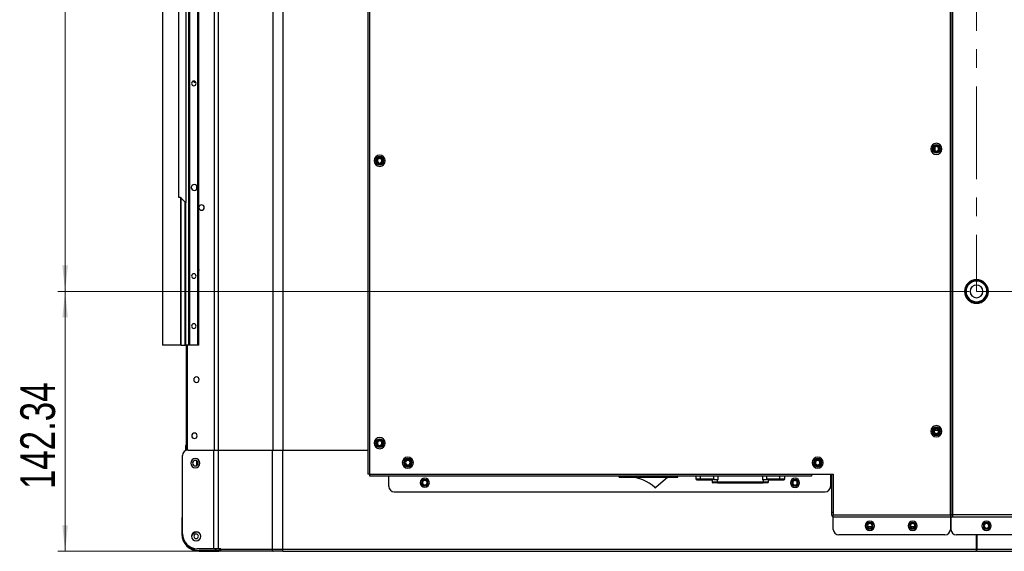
# Model space of a CAD drawing. Header units: millimetres. Extents: x 0 to 1118, y 0 to 864.
# Tile 53 of 256: x 668 to 803, y 282 to 354. Entities that reach past the tile are written whole.
import ezdxf

# ---------------------------------------------------------------- set-up
doc = ezdxf.new("R2010")
doc.units = ezdxf.units.MM
doc.linetypes.add('CENTERX2', pattern=[20.32, 12.7, -2.54, 2.54, -2.54])
doc.styles.add('SLDTEXTSTYLE0', font='TXT', dxfattribs={"width": 0.75})
doc.dimstyles.new('SLDDIMSTYLE0', dxfattribs={"dimtxt": 4.7625, "dimasz": 3.556, "dimexe": 0, "dimexo": 0.0625, "dimgap": 1.190625, "dimtad": 1, "dimlfac": 4, "dimrnd": 1e-09, "dimzin": 12, "dimdsep": 46, "dimtxsty": 'SLDTEXTSTYLE0', "dimsah": 1, "dimcen": 0.09, "dimadec": 0, "dimazin": 3, "dimtfac": 1, "dimtofl": 0, "dimtmove": 0, "dimatfit": 3, "dimfxl": 1, "dimfrac": 2, "dimtolj": 1, "dimtzin": 12, "dimarcsym": 0})
doc.dimstyles.new('SLDDIMSTYLE4', dxfattribs={"dimtxt": 4.7625, "dimasz": 3.556, "dimexe": 0, "dimexo": 0.0625, "dimgap": 1.190625, "dimtad": 1, "dimlfac": 4, "dimrnd": 1e-09, "dimzin": 4, "dimdsep": 46, "dimtxsty": 'SLDTEXTSTYLE0', "dimsah": 1, "dimcen": 0.09, "dimadec": 0, "dimazin": 1, "dimtfac": 1, "dimtofl": 0, "dimtmove": 0, "dimatfit": 3, "dimfxl": 1, "dimfrac": 2, "dimtolj": 1, "dimtzin": 12, "dimarcsym": 0})

# ---------------------------------------------------------------- blocks, each defined once
blk = doc.blocks.new('_D_17')
at = {"color": 7, "linetype": 'Continuous', "lineweight": 0}
for p, q in [((798.26, 417.13), (673.33, 417.13)), ((674.33, 417.13), (674.33, 317.13)), ((798.26, 317.13), (673.33, 317.13))]:
    blk.add_line(p, q, dxfattribs=at)
at = {"color": 7, "linetype": 'Continuous', "lineweight": 18}
for points in [[(674.33, 417.13), (673.95, 413.57), (674.71, 413.57)], [(674.33, 317.13), (674.71, 320.68), (673.95, 320.68)]]:
    blk.add_solid(points, dxfattribs=at)
at = {"color": 7, "linetype": 'Continuous', "lineweight": 18, "insert": (668.19, 361.89), "char_height": 4.762, "attachment_point": 1, "rotation": 90, "style": 'SLDTEXTSTYLE0'}
blk.add_mtext('400.00', dxfattribs=at)
blk = doc.blocks.new('_D_21')
at = {"color": 7, "linetype": 'Continuous', "lineweight": 0}
for p, q in [((798.26, 317.13), (673.33, 317.13)), ((674.33, 281.54), (674.33, 317.13)), ((694.67, 281.54), (673.33, 281.54))]:
    blk.add_line(p, q, dxfattribs=at)
at = {"color": 7, "linetype": 'Continuous', "lineweight": 18}
for points in [[(674.33, 317.13), (673.95, 313.57), (674.71, 313.57)], [(674.33, 281.54), (674.71, 285.1), (673.95, 285.1)]]:
    blk.add_solid(points, dxfattribs=at)
at = {"color": 7, "linetype": 'Continuous', "lineweight": 18, "insert": (668.19, 290.05), "char_height": 4.762, "attachment_point": 1, "rotation": 90, "style": 'SLDTEXTSTYLE0'}
blk.add_mtext('142.34', dxfattribs=at)

msp = doc.modelspace()

# ---------------------------------------------------------------- linework, layer by layer
at = {"color": 8, "linetype": 'Continuous', "lineweight": 25}
for p, q in [((694.8143, 295.4066), (694.8143, 486.9109)), ((695.2964, 486.9109), (695.2964, 295.4066)), ((702.8719, 295.4066), (702.8719, 378.2488)), ((704.1575, 378.0235), (704.1575, 295.4066)), ((793.5515, 336.8738), (793.5515, 336.4124)), ((691.0773, 309.7556), (691.0773, 295.3999)), ((794.0561, 298.0872), (793.4685, 298.0872)), ((690.8773, 296.0406), (690.9523, 296.0406)), ((692.356, 293.9373), (692.356, 293.2739)), ((761.4508, 291.4552), (761.4508, 291.8052)), ((763.2482, 291.4552), (763.2482, 291.8052)), ((763.8399, 291.3302), (763.8399, 291.8052)), ((769.9347, 291.8052), (769.9347, 291.3302)), ((770.5264, 291.4552), (770.5264, 291.8052)), ((772.3238, 291.4552), (772.3238, 291.8052)), ((690.4273, 283.9156), (690.3273, 283.9156)), ((799.2873, 283.3532), (799.2373, 283.3532)), ((799.2873, 281.9656), (799.2373, 281.9656))]:
    msp.add_line(p, q, dxfattribs=at)
at = {"color": 7, "linetype": 'CENTERX2', "lineweight": 18}
for p, q in [((799.2623, 467.1253), (799.2623, 317.1253)), ((799.2623, 317.1253), (949.2623, 317.1253))]:
    msp.add_line(p, q, dxfattribs=at)
at = {"color": 7, "linetype": 'Continuous', "lineweight": 25}
for p, q in [((687.681, 464.9556), (687.681, 309.7556)), ((687.7176, 309.7556), (687.7176, 464.9556)), ((691.306, 309.7556), (691.306, 464.9556)), ((691.431, 309.7556), (691.431, 464.9556)), ((692.531, 309.7556), (692.531, 464.9556)), ((692.656, 309.7556), (692.656, 464.9556)), ((795.7623, 425.6556), (795.7623, 286.5306)), ((796.0123, 286.5306), (796.0123, 425.6556)), ((715.8123, 380.0556), (715.8123, 292.1052)), ((716.0623, 380.0556), (716.0623, 292.1052)), ((795.6873, 286.5306), (795.6873, 380.1056)), ((690.856, 363.339), (690.856, 329.2793)), ((689.931, 329.9909), (689.931, 362.6274)), ((692.181, 345.7306), (692.2633, 345.7398)), ((792.9998, 336.6431), (793.1998, 336.6431)), ((793.3248, 336.6431), (793.4498, 336.6431)), ((794.1998, 336.6431), (794.0748, 336.6431)), ((794.5248, 336.6431), (794.3248, 336.6431)), ((716.6878, 335.0131), (716.8878, 335.0131)), ((717.4503, 335.4506), (717.4503, 335.3256)), ((718.2128, 335.0131), (718.0128, 335.0131)), ((717.4503, 334.5756), (717.4503, 334.7006)), ((692.356, 331.6096), (692.356, 331.1016)), ((690.0408, 329.9909), (689.931, 329.9909)), ((690.1444, 329.9684), (690.0408, 329.9909)), ((690.1444, 329.9684), (690.1444, 309.7556)), ((690.2328, 309.7556), (690.2328, 329.9025)), ((690.2328, 329.9025), (690.806, 329.3293)), ((690.806, 309.7556), (690.806, 329.3293)), ((690.856, 309.7556), (690.856, 329.2793)), ((799.2623, 318.5503), (799.2623, 318.6253)), ((799.2623, 315.7003), (799.2623, 315.6253)), ((687.7176, 309.7556), (687.681, 309.7556)), ((690.1444, 309.7556), (687.7176, 309.7556)), ((690.2328, 309.7556), (690.1444, 309.7556)), ((690.2328, 309.7556), (690.806, 309.7556)), ((690.856, 309.7556), (690.806, 309.7556)), ((691.306, 309.7556), (690.856, 309.7556)), ((690.9523, 295.3721), (690.9523, 309.7556)), ((691.431, 309.7556), (691.306, 309.7556)), ((692.531, 309.7556), (691.431, 309.7556)), ((692.656, 309.7556), (692.531, 309.7556)), ((792.9998, 297.9806), (793.1998, 297.9806)), ((793.3248, 297.9806), (793.4498, 297.9806)), ((794.1998, 297.9806), (794.0748, 297.9806)), ((794.5248, 297.9806), (794.3248, 297.9806)), ((690.8773, 295.344), (690.8773, 296.0406)), ((716.6878, 296.3506), (716.8878, 296.3506)), ((717.1504, 296.0321), (717.2361, 296.1231)), ((717.7502, 296.6691), (717.6645, 296.5781)), ((718.2128, 296.3506), (718.0128, 296.3506)), ((690.4273, 283.9156), (690.4273, 294.6566)), ((691.1773, 295.4066), (694.6919, 295.4066)), ((694.6919, 295.4066), (694.6919, 281.8906)), ((694.6919, 295.4066), (695.3347, 295.4066)), ((695.3347, 281.8906), (695.3347, 295.4066)), ((695.3347, 295.4066), (702.7112, 295.4066)), ((702.7112, 295.4066), (702.7112, 281.7906)), ((702.7112, 295.4066), (704.1575, 295.4066)), ((704.1575, 295.4066), (715.8123, 295.4066)), ((704.1575, 281.7906), (704.1575, 295.4066)), ((692.481, 293.8306), (692.481, 293.3806)), ((720.5423, 293.6802), (720.7423, 293.6802)), ((721.3048, 293.9927), (721.3048, 294.1177)), ((721.3048, 293.3677), (721.3048, 293.2427)), ((722.0673, 293.6802), (721.8673, 293.6802)), ((776.7273, 293.6802), (776.9273, 293.6802)), ((777.1773, 293.6802), (777.0523, 293.6802)), ((777.8023, 293.6802), (777.9273, 293.6802)), ((778.2523, 293.6802), (778.0523, 293.6802)), ((716.0623, 292.1052), (715.8123, 292.1052)), ((716.0623, 292.1052), (716.1123, 292.1052)), ((716.1123, 292.0552), (716.1123, 292.1052)), ((776.6373, 292.0552), (716.1123, 292.0552)), ((716.1123, 291.8052), (716.1123, 292.0552)), ((776.6373, 291.8052), (716.1123, 291.8052)), ((718.6998, 290.4302), (718.6998, 291.8052)), ((750.2873, 291.6802), (750.2873, 291.8052)), ((750.2873, 291.6802), (758.3373, 291.6802)), ((756.9623, 291.6802), (755.3208, 290.2564)), ((758.3373, 291.6802), (758.3373, 291.8052)), ((760.7873, 291.8052), (760.7873, 291.4552)), ((772.9873, 291.4552), (772.9873, 291.8052)), ((776.6373, 292.1052), (779.6373, 292.1052)), ((776.6373, 292.0552), (776.6373, 292.1052)), ((776.6373, 292.0552), (776.6373, 291.8052)), ((779.2623, 292.1052), (779.2623, 290.4302)), ((779.3873, 292.1052), (779.3873, 286.8306)), ((779.6373, 292.1052), (779.6373, 286.5306)), ((723.1973, 290.9302), (723.3223, 290.9302)), ((724.0723, 290.9302), (723.9473, 290.9302)), ((760.7873, 291.4552), (761.4508, 291.4552)), ((761.4508, 291.4552), (763.2482, 291.4552)), ((761.5248, 291.3302), (763.0599, 291.3302)), ((763.0123, 291.3302), (763.0123, 291.0552)), ((763.0123, 291.0552), (763.7623, 291.0552)), ((763.2482, 291.4552), (763.3085, 291.4552)), ((763.3085, 291.3302), (763.3085, 291.4552)), ((763.7623, 291.3302), (763.3085, 291.3302)), ((763.7623, 291.0552), (763.7623, 291.3302)), ((763.8399, 291.3302), (763.7623, 291.3302)), ((763.7623, 290.9302), (763.7623, 291.0552)), ((763.7623, 291.0552), (770.0123, 291.0552)), ((763.7623, 290.9302), (770.0123, 290.9302)), ((770.0123, 291.3302), (769.9347, 291.3302)), ((770.0123, 291.3302), (770.0123, 291.0552)), ((770.4661, 291.3302), (770.0123, 291.3302)), ((770.0123, 291.0552), (770.0123, 290.9302)), ((770.0123, 291.0552), (770.7623, 291.0552)), ((770.4661, 291.4552), (770.4661, 291.3302)), ((770.4661, 291.4552), (770.5264, 291.4552)), ((770.5264, 291.4552), (772.3238, 291.4552)), ((770.7147, 291.3302), (772.2498, 291.3302)), ((770.7623, 291.0552), (770.7623, 291.3302)), ((772.3238, 291.4552), (772.9873, 291.4552)), ((774.0748, 290.9102), (773.9498, 290.9102)), ((774.6998, 290.9102), (774.8248, 290.9102)), ((779.3873, 290.2432), (779.2386, 290.2432)), ((779.3873, 290.2609), (779.2429, 290.2609)), ((719.4498, 289.6802), (778.5123, 289.6802)), ((690.3273, 286.1656), (690.3273, 283.9156)), ((690.3273, 286.1656), (690.4273, 286.1656)), ((779.6373, 286.8306), (779.3873, 286.8306)), ((779.3873, 286.8306), (779.3873, 286.5306)), ((779.6373, 286.2806), (779.6373, 286.5306)), ((779.6373, 286.5306), (795.6873, 286.5306)), ((779.6373, 286.2806), (795.6873, 286.2806)), ((779.6373, 284.5306), (779.6373, 286.2806)), ((795.6873, 286.5306), (795.7623, 286.5306)), ((795.6873, 286.5306), (795.6873, 286.2806)), ((795.6873, 286.2806), (795.6873, 284.5306)), ((796.0123, 286.5306), (795.7623, 286.5306)), ((795.7623, 286.5306), (795.7623, 286.2806)), ((795.7623, 286.2806), (796.0123, 286.2806)), ((795.7623, 286.2806), (795.7623, 284.5306)), ((952.5123, 286.5306), (796.0123, 286.5306)), ((796.0123, 286.2806), (796.0123, 286.5306)), ((796.0123, 286.2806), (952.5123, 286.2806)), ((784.3248, 285.0306), (784.1998, 285.0306)), ((784.3442, 284.9222), (784.9304, 284.9222)), ((784.9498, 285.0306), (785.0748, 285.0306)), ((790.0748, 285.0306), (790.1998, 285.0306)), ((790.2192, 284.9222), (790.8054, 284.9222)), ((790.9498, 285.0306), (790.8248, 285.0306)), ((800.1998, 285.0306), (800.3248, 285.0306)), ((801.0748, 285.0306), (800.9498, 285.0306)), ((691.8046, 283.8134), (691.9813, 283.9901)), ((794.9373, 283.7806), (780.3873, 283.7806)), ((952.0123, 283.7806), (796.5123, 283.7806)), ((799.2373, 283.7806), (799.2373, 281.7906)), ((799.2873, 283.7806), (799.2873, 281.7906)), ((692.7768, 283.1946), (692.691, 283.1089)), ((799.2373, 283.2031), (799.2873, 283.2031)), ((799.2873, 282.7943), (799.2373, 282.7943)), ((799.2373, 282.5443), (799.2873, 282.5443)), ((694.6919, 281.8906), (692.4523, 281.8906)), ((692.7023, 281.5406), (692.7023, 281.6656)), ((694.9523, 281.6656), (692.7023, 281.6656)), ((692.7023, 281.5406), (694.9523, 281.5406)), ((695.3347, 281.8906), (694.6919, 281.8906)), ((694.9523, 281.6656), (694.9523, 281.8906)), ((694.9523, 281.6656), (694.9523, 281.5406)), ((694.9773, 281.8906), (694.9773, 281.6656)), ((695.4212, 281.6656), (694.9773, 281.6656)), ((694.9773, 281.5406), (694.9773, 281.6656)), ((694.9773, 281.5406), (695.4212, 281.5406)), ((695.6712, 281.8906), (695.3347, 281.8906)), ((695.4212, 281.7406), (695.6712, 281.7406)), ((695.4212, 281.6656), (695.4212, 281.7406)), ((695.4212, 281.6656), (695.4212, 281.5406)), ((695.663, 281.5406), (695.4212, 281.5406)), ((695.6712, 281.8906), (695.6712, 281.7906)), ((702.7112, 281.7906), (695.6712, 281.7906)), ((702.8719, 281.5406), (695.6712, 281.5406)), ((704.1575, 281.7906), (702.7112, 281.7906)), ((704.1575, 281.5406), (702.8719, 281.5406)), ((799.2373, 281.7906), (704.1575, 281.7906)), ((704.1575, 281.5406), (704.1575, 281.7906)), ((704.1575, 281.5406), (799.2373, 281.5406)), ((799.2873, 282.0406), (799.2373, 282.0406)), ((799.2373, 281.7906), (799.2373, 281.5406)), ((799.2373, 281.7406), (799.2873, 281.7406)), ((799.2873, 281.5406), (799.2373, 281.5406)), ((973.1243, 281.7906), (799.2873, 281.7906)), ((799.2873, 281.5406), (799.2873, 281.7906)), ((799.2873, 281.5406), (973.1243, 281.5406))]:
    msp.add_line(p, q, dxfattribs=at)
at = {"color": 7, "linetype": 'Continuous', "lineweight": 25, "flags": 128}
for points in [[(692.7023, 320.0456), (692.6738, 320.1891), (692.656, 320.2261)], [(692.656, 319.8651), (692.6738, 319.9021), (692.7023, 320.0456)], [(761.5248, 291.3302), (761.5104, 291.3326), (761.4965, 291.3397), (761.4837, 291.3513), (761.4725, 291.3668), (761.4633, 291.3858), (761.4565, 291.4074), (761.4522, 291.4308), (761.4508, 291.4552)], [(772.2498, 291.3302), (772.2643, 291.3326), (772.2781, 291.3397), (772.2909, 291.3513), (772.3021, 291.3668), (772.3113, 291.3858), (772.3182, 291.4074), (772.3224, 291.4308), (772.3238, 291.4552)], [(691.6699, 283.5972), (691.6826, 283.6309), (691.8046, 283.8134)], [(702.7112, 281.7906), (702.7143, 281.7418), (702.7235, 281.6949), (702.7383, 281.6517), (702.7583, 281.6138), (702.7827, 281.5828), (702.8104, 281.5596), (702.8406, 281.5454), (702.8719, 281.5406)]]:
    msp.add_lwpolyline(points, dxfattribs=at)
at = {"color": 7, "linetype": 'Continuous', "lineweight": 25}
for centre, radius, start, end in [((691.981, 345.6056), 0.3125, 90, 270), ((692.181, 346.1056), 0.375, 213.713599, 270), ((691.981, 345.6056), 0.3125, 270, 90), ((793.7623, 336.6431), 0.7625, 0, 180), ((793.7623, 336.6431), 0.7625, 180, 0), ((793.7623, 336.6431), 0.5625, 0, 180), ((793.7623, 336.6431), 0.5625, 180, 0), ((793.7623, 336.6431), 0.4375, 0, 180), ((793.7623, 336.6431), 0.4375, 180, 0), ((793.7623, 336.6431), 0.3125, 0, 180), ((793.7623, 336.6431), 0.3125, 180, 0), ((717.4503, 335.0131), 0.7625, 0, 180), ((717.4503, 335.0131), 0.7625, 180, 0), ((717.4503, 335.0131), 0.5625, 0, 180), ((717.4503, 335.0131), 0.5625, 180, 0), ((717.4503, 335.0131), 0.4375, 90, 270), ((717.4503, 335.0131), 0.3125, 90, 270), ((717.4503, 335.0131), 0.4375, 270, 90), ((717.4503, 335.0131), 0.3125, 270, 90), ((692.031, 331.3556), 0.4125, 90, 270), ((692.031, 331.3556), 0.4125, 270, 90), ((693.0273, 328.6056), 0.375, 90, 171.952817), ((693.0273, 328.6056), 0.375, 188.047183, 270), ((693.0273, 328.6056), 0.375, 270, 90), ((691.981, 319.2306), 0.3125, 90, 270), ((691.981, 319.2306), 0.3125, 270, 90), ((799.2623, 317.1253), 1.625, 0, 180), ((799.2623, 317.1253), 1.5, 90, 180), ((799.2623, 317.1253), 1.425, 90, 180), ((799.2623, 317.1253), 1.5, 0, 90), ((799.2623, 317.1253), 1.425, 0, 90), ((799.2623, 317.1253), 0.875, 90, 270), ((799.2623, 317.1253), 0.875, 270, 90), ((799.2623, 317.1253), 1.625, 180, 0), ((799.2623, 317.1253), 1.5, 180, 270), ((799.2623, 317.1253), 1.425, 180, 270), ((799.2623, 317.1253), 1.425, 270, 0), ((799.2623, 317.1253), 1.5, 270, 0), ((691.981, 312.3806), 0.3125, 90, 270), ((691.981, 312.3806), 0.3125, 270, 90), ((692.3273, 305.0456), 0.375, 0, 180), ((692.3273, 305.0456), 0.375, 180, 0), ((793.7623, 297.9806), 0.7625, 0, 180), ((793.7623, 297.9806), 0.5625, 0, 180), ((793.7623, 297.9806), 0.4375, 0, 180), ((793.7623, 297.9806), 0.3125, 0, 180), ((692.056, 297.3556), 0.375, 90, 270), ((692.056, 297.3556), 0.375, 270, 90), ((717.4503, 296.3506), 0.7625, 0, 180), ((793.7623, 297.9806), 0.7625, 180, 0), ((793.7623, 297.9806), 0.5625, 180, 0), ((793.7623, 297.9806), 0.4375, 180, 0), ((793.7623, 297.9806), 0.3125, 180, 0), ((691.0023, 296.0406), 0.125, 113.578178, 180), ((717.4503, 296.3506), 0.7625, 180, 0), ((717.4503, 296.3506), 0.5625, 0, 180), ((717.4503, 296.3506), 0.5625, 180, 0), ((717.4503, 296.3506), 0.4375, 46.717317, 226.717317), ((717.4503, 296.3506), 0.3125, 46.717317, 180), ((717.4503, 296.3506), 0.3125, 180, 226.717317), ((717.4503, 296.3506), 0.4375, 226.717317, 46.717317), ((717.4503, 296.3506), 0.3125, 226.717317, 0), ((717.4503, 296.3506), 0.3125, 0, 46.717317), ((691.1773, 294.6566), 0.75, 90, 180), ((721.3048, 293.6802), 0.7625, 0, 180), ((721.3048, 293.6802), 0.5625, 0, 180), ((777.4898, 293.6802), 0.7625, 0, 180), ((777.4898, 293.6802), 0.5625, 0, 180), ((692.181, 293.6056), 0.625, 90, 270), ((692.181, 293.6056), 0.375, 90, 270), ((692.181, 293.6056), 0.625, 270, 90), ((692.181, 293.6056), 0.375, 270, 90), ((721.3048, 293.6802), 0.7625, 180, 0), ((721.3048, 293.6802), 0.5625, 180, 0), ((721.3048, 293.6802), 0.4375, 90, 270), ((721.3048, 293.6802), 0.3125, 90, 180), ((721.3048, 293.6802), 0.3125, 180, 270), ((721.3048, 293.6802), 0.4375, 270, 90), ((721.3048, 293.6802), 0.3125, 0, 90), ((721.3048, 293.6802), 0.3125, 270, 0), ((777.4898, 293.6802), 0.7625, 180, 0), ((777.4898, 293.6802), 0.5625, 180, 0), ((777.4898, 293.6802), 0.4375, 0, 180), ((777.4898, 293.6802), 0.4375, 180, 0), ((777.4898, 293.6802), 0.3125, 0, 180), ((777.4898, 293.6802), 0.3125, 180, 0), ((723.6348, 290.9302), 0.625, 0, 180), ((751.6623, 286.6802), 5, 45.742907, 90), ((719.4498, 290.4302), 0.75, 180, 270), ((723.6348, 290.9302), 0.625, 180, 0), ((723.6348, 290.9302), 0.4375, 0, 180), ((723.6348, 290.9302), 0.4375, 180, 0), ((723.6348, 290.9302), 0.3125, 19.597394, 180), ((723.6348, 290.9302), 0.3125, 180, 0), ((723.6348, 290.9302), 0.3125, 0, 19.597394), ((755.2389, 290.3508), 0.125, 225.742907, 310.9387), ((760.9123, 291.4552), 0.125, 180, 270), ((763.1373, 291.0552), 0.125, 180, 270), ((763.4522, 291.4549), 0.204, 179.908059, 191.910423), ((770.3224, 291.4549), 0.204, 348.089577, 0.091941), ((770.6373, 291.0552), 0.125, 270, 0), ((772.8623, 291.4552), 0.125, 270, 0), ((774.3873, 290.9102), 0.625, 0, 180), ((774.3873, 290.9102), 0.625, 180, 0), ((774.3873, 290.9102), 0.4375, 0, 180), ((774.3873, 290.9102), 0.4375, 180, 0), ((774.3873, 290.9102), 0.3125, 0, 180), ((774.3873, 290.9102), 0.3125, 180, 0), ((778.5123, 290.4302), 0.75, 270, 0), ((779.6373, 286.5306), 0.25, 180, 270), ((784.6373, 285.0306), 0.625, 0, 180), ((784.6373, 285.0306), 0.625, 180, 0), ((784.6373, 285.0306), 0.4375, 0, 180), ((784.6373, 285.0306), 0.4375, 180, 0), ((784.6373, 285.0306), 0.3125, 0, 180), ((784.6373, 285.0306), 0.3125, 180, 0), ((790.5123, 285.0306), 0.625, 0, 180), ((790.5123, 285.0306), 0.625, 180, 0), ((790.5123, 285.0306), 0.4375, 0, 180), ((790.5123, 285.0306), 0.4375, 180, 0), ((790.5123, 285.0306), 0.3125, 0, 180), ((790.5123, 285.0306), 0.3125, 180, 229.1481), ((790.5123, 285.0306), 0.3125, 229.1481, 0), ((800.6373, 285.0306), 0.625, 0, 180), ((800.6373, 285.0306), 0.625, 180, 0), ((800.6373, 285.0306), 0.4375, 0, 180), ((800.6373, 285.0306), 0.4375, 180, 0), ((800.6373, 285.0306), 0.3125, 0, 180), ((800.6373, 285.0306), 0.3125, 180, 229.1481), ((800.6373, 285.0306), 0.3125, 229.1481, 0), ((692.7023, 283.9156), 2.375, 180, 270), ((692.4523, 283.9156), 2.025, 180, 270), ((692.295, 283.5924), 0.625, 0, 180), ((692.295, 283.5924), 0.625, 180, 0), ((692.3791, 283.5924), 0.5625, 44.744583, 135), ((692.295, 283.5924), 0.3125, 90, 270), ((692.295, 283.5924), 0.3125, 270, 90), ((780.3873, 284.5306), 0.75, 180, 270), ((794.9373, 284.5306), 0.75, 270, 0), ((796.5123, 284.5306), 0.75, 180, 270)]:
    msp.add_arc(centre, radius, start, end, dxfattribs=at)
at = {"color": 8, "linetype": 'Continuous', "lineweight": 25}
msp.add_arc((692.7023, 283.9156), 2.25, 204.416182, 270, dxfattribs=at)
at = {"color": 7, "linetype": 'Continuous', "lineweight": 25}
for points, knots in [([(690.2176, 329.9176), (690.2052, 329.9286), (690.1806, 329.9505), (690.1564, 329.9625), (690.1444, 329.9684)], [0, 0, 0, 0, 0.50328358, 1, 1, 1, 1]), ([(690.2176, 329.9176), (690.2204, 329.9148), (690.2255, 329.9098), (690.2305, 329.9047), (690.2328, 329.9025)], [0, 0, 0, 0, 0.55997168, 1, 1, 1, 1]), ([(690.806, 329.3293), (690.8133, 329.3219), (690.8264, 329.3089), (690.8412, 329.294), (690.8492, 329.2861), (690.8532, 329.282), (690.8556, 329.2796), (690.8559, 329.2794), (690.856, 329.2793)], [0, 0, 0, 0, 0.31656955, 0.56095625, 0.66737497, 0.77138845, 0.88015926, 1, 1, 1, 1]), ([(760.9123, 291.3302), (760.92, 291.3302), (760.9357, 291.3302), (761.0631, 291.3302), (761.2563, 291.3302), (761.4361, 291.3302), (761.5248, 291.3302)], [0, 0, 0, 0, 0.24653397, 0.5, 0.75346603, 1, 1, 1, 1]), ([(763.2526, 291.4128), (763.1977, 291.3836), (763.1198, 291.3422), (763.0735, 291.3329), (763.0599, 291.3302)], [0, 0, 0, 0, 0.70535839, 1, 1, 1, 1]), ([(763.7623, 290.9302), (763.6837, 290.9302), (763.5624, 290.9302), (763.4167, 290.9302), (763.3173, 290.9302), (763.2365, 290.9302), (763.1587, 290.9302), (763.1457, 290.9302), (763.1373, 290.9302)], [0, 0, 0, 0, 0.23944294, 0.36965297, 0.49999994, 0.63021004, 0.76055706, 1, 1, 1, 1]), ([(763.2526, 291.4128), (763.2593, 291.4157), (763.2705, 291.4207), (763.285, 291.4285), (763.2958, 291.4357), (763.3029, 291.442), (763.307, 291.4482), (763.3083, 291.4521), (763.3084, 291.4544), (763.3085, 291.4552)], [0, 0, 0, 0, 0.3256951, 0.5472987, 0.69946183, 0.85777613, 0.92123018, 0.9733813, 1, 1, 1, 1]), ([(770.6373, 290.9302), (770.6289, 290.9302), (770.616, 290.9302), (770.5381, 290.9302), (770.4574, 290.9302), (770.3579, 290.9302), (770.2123, 290.9302), (770.0909, 290.9302), (770.0123, 290.9302)], [0, 0, 0, 0, 0.23944294, 0.36965297, 0.49999994, 0.63021004, 0.76055706, 1, 1, 1, 1]), ([(770.4661, 291.4552), (770.4663, 291.4536), (770.4667, 291.4501), (770.4707, 291.4431), (770.4869, 291.4282), (770.5058, 291.4198), (770.5203, 291.4135), (770.522, 291.4128)], [0, 0, 0, 0, 0.05349824, 0.12159795, 0.28663999, 0.91850375, 1, 1, 1, 1]), ([(770.522, 291.4128), (770.5769, 291.3836), (770.6548, 291.3422), (770.7011, 291.3329), (770.7147, 291.3302)], [0, 0, 0, 0, 0.70535839, 1, 1, 1, 1]), ([(772.2498, 291.3302), (772.3385, 291.3302), (772.5183, 291.3302), (772.7115, 291.3302), (772.839, 291.3302), (772.8546, 291.3302), (772.8623, 291.3302)], [0, 0, 0, 0, 0.24653397, 0.5, 0.75346603, 1, 1, 1, 1]), ([(695.6712, 281.5406), (695.6712, 281.5437), (695.6712, 281.5498), (695.6712, 281.5941), (695.6712, 281.6419), (695.6712, 281.6862), (695.6712, 281.7367), (695.6712, 281.7724), (695.6712, 281.7906)], [0, 0, 0, 0, 0.258903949, 0.515131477, 0.645675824, 0.764838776, 0.880183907, 1, 1, 1, 1])]:
    msp.add_open_spline(points, degree=3, knots=knots, dxfattribs=at)

# ---------------------------------------------------------------- dimensions: what is measured, and where the dimension line sits
at = {"color": 7, "linetype": 'Continuous', "lineweight": 18}
for p1, dimstyle, picture, middle in [((799.2623, 417.1253), 'SLDDIMSTYLE4', '_D_17', (674.3273, 371.569)), ((695.6712, 281.5406), 'SLDDIMSTYLE0', '_D_21', (674.3273, 299.7224))]:
    dim = msp.add_linear_dim(base=(674.3273, 317.1253), p1=p1, p2=(799.2623, 317.1253), angle=90, dimstyle=dimstyle, dxfattribs=at)
    dim.commit()
    dim.dimension.update_dxf_attribs({"geometry": picture, "text_midpoint": middle, "dimtype": 160})

doc.saveas('drawing.dxf')
